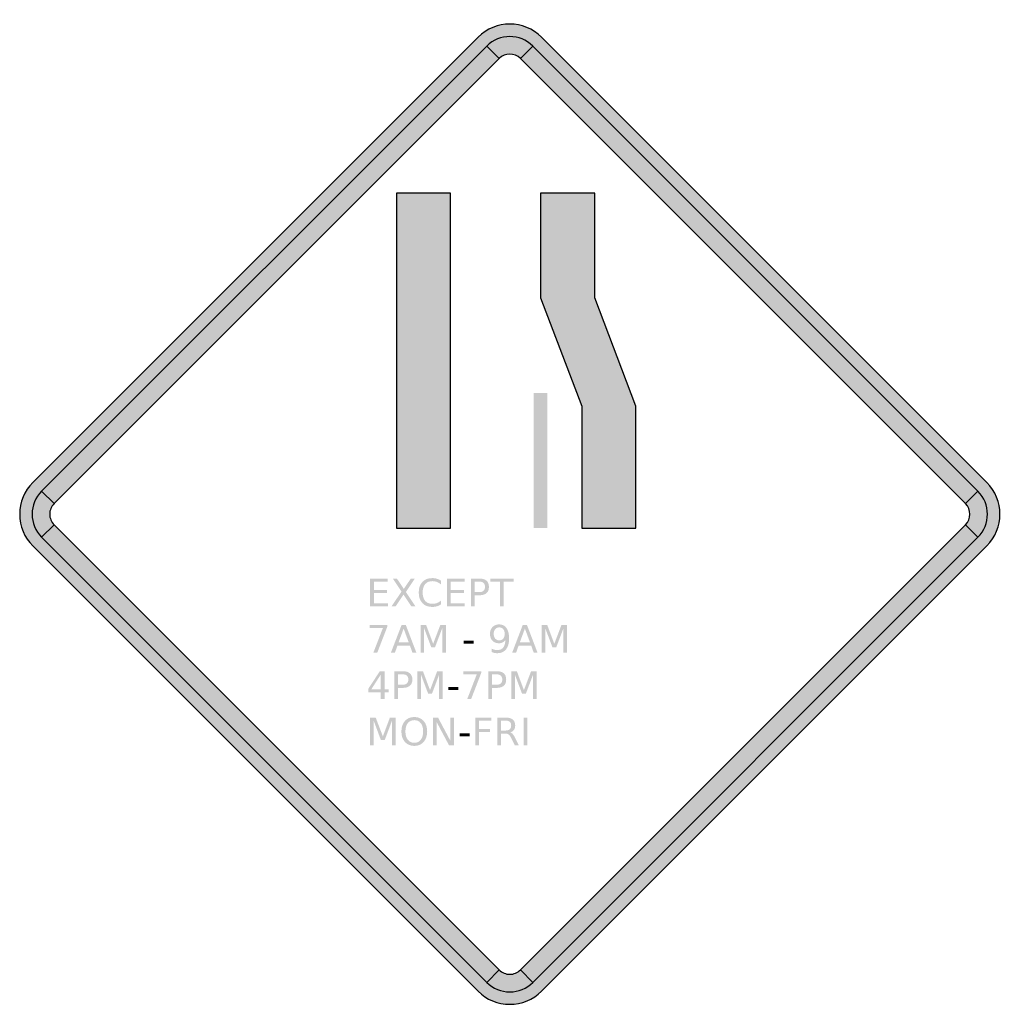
# Model space of a CAD drawing. Header units: inches. Extents: x -0.5 to 0.5, y -0.5 to 0.5.
import ezdxf

# ---------------------------------------------------------------- set-up
doc = ezdxf.new("R2010")
doc.units = ezdxf.units.IN
doc.header["$MEASUREMENT"] = 0

msp = doc.modelspace()

# ---------------------------------------------------------------- hatches: boundary and pattern name
h = msp.add_hatch(color=7)
h.paths.add_polyline_path([(0.4865, 0.0325), (0.4907, 0.0277), (0.494, 0.0227), (0.4967, 0.0173), (0.4985, 0.0117), (0.4997, 0.0058), (0.5, 0), (0.4997, -0.0058), (0.4985, -0.0117), (0.4967, -0.0173), (0.494, -0.0227), (0.4907, -0.0277), (0.4865, -0.0325), (0.0325, -0.4865), (0.0278, -0.4905), (0.0228, -0.4938), (0.0175, -0.4965), (0.0118, -0.4985), (0.006, -0.4997), (0, -0.5), (-0.006, -0.4997), (-0.0118, -0.4985), (-0.0175, -0.4965), (-0.0228, -0.4938), (-0.0278, -0.4905), (-0.0325, -0.4865), (-0.4865, -0.0325), (-0.4905, -0.0278), (-0.4938, -0.0228), (-0.4965, -0.0175), (-0.4985, -0.0118), (-0.4997, -0.006), (-0.5, 0), (-0.4997, 0.006), (-0.4985, 0.0118), (-0.4965, 0.0175), (-0.4938, 0.0228), (-0.4905, 0.0278), (-0.4865, 0.0325), (-0.0325, 0.4865), (-0.0277, 0.4907), (-0.0227, 0.494), (-0.0173, 0.4967), (-0.0117, 0.4985), (-0.0058, 0.4997), (0, 0.5), (0.0058, 0.4997), (0.0117, 0.4985), (0.0173, 0.4967), (0.0227, 0.494), (0.0277, 0.4907), (0.0325, 0.4865), (0.4865, 0.0325)])
h.paths.add_polyline_path([(0.465, 0.0108), (0.4675, 0.0075), (0.469, 0.0038), (0.4695, 0), (0.469, -0.0038), (0.4675, -0.0075), (0.465, -0.0108), (0.0108, -0.465), (0.0093, -0.4663), (0.0077, -0.4673), (0.0058, -0.4683), (0.004, -0.4688), (0.002, -0.4693), (0, -0.4695), (-0.002, -0.4693), (-0.004, -0.4688), (-0.0058, -0.4683), (-0.0077, -0.4673), (-0.0093, -0.4663), (-0.0108, -0.465), (-0.465, -0.0108), (-0.4663, -0.0093), (-0.4673, -0.0077), (-0.4683, -0.0058), (-0.4688, -0.004), (-0.4693, -0.002), (-0.4695, 0), (-0.4693, 0.002), (-0.4688, 0.004), (-0.4683, 0.0058), (-0.4673, 0.0077), (-0.4663, 0.0093), (-0.465, 0.0108), (-0.0108, 0.465), (-0.0075, 0.4675), (-0.0038, 0.469), (0, 0.4695), (0.0038, 0.469), (0.0075, 0.4675), (0.0108, 0.465), (0.465, 0.0108)], flags=0)
h = msp.add_hatch(color=7)
edge = h.paths.add_edge_path()
edge.add_line((0.0108, 0.4649), (0.0234, 0.4776))
edge.add_spline(control_points=[(0.0234, 0.4776), (0.0105, 0.4905), (-0.0105, 0.4905), (-0.0234, 0.4776)], knot_values=[0, 0, 0, 0, 1, 1, 1, 1], degree=3, periodic=0)
edge.add_line((-0.0234, 0.4776), (-0.0108, 0.4649))
edge.add_spline(control_points=[(-0.0108, 0.4649), (-0.0048, 0.4709), (0.0048, 0.4709), (0.0108, 0.4649)], knot_values=[0, 0, 0, 0, 1, 1, 1, 1], degree=3, periodic=0)
for points in [[(-0.0234, 0.4776), (-0.4776, 0.0234), (-0.4649, 0.0108), (-0.0108, 0.4649), (-0.0234, 0.4776)], [(0.4776, 0.0234), (0.0234, 0.4776), (0.0108, 0.4649), (0.4649, 0.0108), (0.4776, 0.0234)], [(-0.1157, -0.0142), (-0.0605, -0.0142), (-0.0605, 0.3274), (-0.1157, 0.3274), (-0.1157, -0.0142)], [(0.0314, 0.3274), (0.0314, 0.2206), (0.0734, 0.1101), (0.0734, -0.0142), (0.1287, -0.0142), (0.1287, 0.1101), (0.0867, 0.2206), (0.0867, 0.3274), (0.0314, 0.3274)], [(0.0245, 0.1236), (0.0245, -0.0142), (0.0383, -0.0142), (0.0383, 0.1236), (0.0245, 0.1236)], [(-0.4776, -0.0234), (-0.0234, -0.4776), (-0.0108, -0.4649), (-0.4649, -0.0108), (-0.4776, -0.0234)], [(0.0234, -0.4776), (0.4776, -0.0234), (0.4649, -0.0108), (0.0108, -0.4649), (0.0234, -0.4776)], [(-0.1425, -0.0657), (-0.1246, -0.0657), (-0.1246, -0.0689), (-0.1387, -0.0689), (-0.1387, -0.0773), (-0.1252, -0.0773), (-0.1252, -0.0805), (-0.1387, -0.0805), (-0.1387, -0.0908), (-0.1242, -0.0908), (-0.1242, -0.094), (-0.1425, -0.094), (-0.1425, -0.0657)], [(-0.1193, -0.0657), (-0.1152, -0.0657), (-0.1081, -0.0762), (-0.101, -0.0657), (-0.0969, -0.0657), (-0.106, -0.0793), (-0.0963, -0.094), (-0.1004, -0.094), (-0.1084, -0.082), (-0.1164, -0.094), (-0.1206, -0.094), (-0.1105, -0.0789), (-0.1193, -0.0657)], [(-0.0641, -0.0657), (-0.0462, -0.0657), (-0.0462, -0.0689), (-0.0603, -0.0689), (-0.0603, -0.0773), (-0.0468, -0.0773), (-0.0468, -0.0805), (-0.0603, -0.0805), (-0.0603, -0.0908), (-0.0459, -0.0908), (-0.0459, -0.094), (-0.0641, -0.094), (-0.0641, -0.0657)], [(-0.02, -0.0657), (0.0039, -0.0657), (0.0039, -0.0689), (-0.0061, -0.0689), (-0.0061, -0.094), (-0.01, -0.094), (-0.01, -0.0689), (-0.02, -0.0689), (-0.02, -0.0657)], [(-0.1431, -0.113), (-0.1249, -0.113), (-0.1249, -0.1146), (-0.1352, -0.1413), (-0.1392, -0.1413), (-0.1295, -0.1162), (-0.1431, -0.1162), (-0.1431, -0.113)], [(-0.0911, -0.113), (-0.0854, -0.113), (-0.0782, -0.1322), (-0.0709, -0.113), (-0.0652, -0.113), (-0.0652, -0.1413), (-0.069, -0.1413), (-0.069, -0.1164), (-0.0763, -0.1358), (-0.0801, -0.1358), (-0.0874, -0.1164), (-0.0874, -0.1413), (-0.0911, -0.1413), (-0.0911, -0.113)], [(0.0325, -0.113), (0.0382, -0.113), (0.0454, -0.1322), (0.0527, -0.113), (0.0584, -0.113), (0.0584, -0.1413), (0.0547, -0.1413), (0.0547, -0.1164), (0.0474, -0.1358), (0.0435, -0.1358), (0.0362, -0.1164), (0.0362, -0.1413), (0.0325, -0.1413), (0.0325, -0.113)], [(-0.0472, -0.1291), (-0.0369, -0.1291), (-0.0369, -0.1322), (-0.0472, -0.1322), (-0.0472, -0.1291)], [(-0.0943, -0.1602), (-0.0886, -0.1602), (-0.0814, -0.1795), (-0.0741, -0.1602), (-0.0684, -0.1602), (-0.0684, -0.1885), (-0.0721, -0.1885), (-0.0721, -0.1637), (-0.0794, -0.1831), (-0.0833, -0.1831), (-0.0906, -0.1637), (-0.0906, -0.1885), (-0.0943, -0.1885), (-0.0943, -0.1602)], [(-0.0473, -0.1602), (-0.0291, -0.1602), (-0.0291, -0.1618), (-0.0394, -0.1885), (-0.0434, -0.1885), (-0.0337, -0.1634), (-0.0473, -0.1634), (-0.0473, -0.1602)], [(0.0015, -0.1602), (0.0072, -0.1602), (0.0144, -0.1795), (0.0217, -0.1602), (0.0274, -0.1602), (0.0274, -0.1885), (0.0237, -0.1885), (0.0237, -0.1637), (0.0164, -0.1831), (0.0125, -0.1831), (0.0052, -0.1637), (0.0052, -0.1885), (0.0015, -0.1885), (0.0015, -0.1602)], [(-0.0627, -0.1763), (-0.0524, -0.1763), (-0.0524, -0.1795), (-0.0627, -0.1795), (-0.0627, -0.1763)], [(-0.1425, -0.2075), (-0.1368, -0.2075), (-0.1295, -0.2267), (-0.1223, -0.2075), (-0.1166, -0.2075), (-0.1166, -0.2358), (-0.1203, -0.2358), (-0.1203, -0.2109), (-0.1276, -0.2304), (-0.1315, -0.2304), (-0.1388, -0.2109), (-0.1388, -0.2358), (-0.1425, -0.2358), (-0.1425, -0.2075)], [(-0.0783, -0.2075), (-0.0732, -0.2075), (-0.0606, -0.2312), (-0.0606, -0.2075), (-0.0569, -0.2075), (-0.0569, -0.2358), (-0.062, -0.2358), (-0.0746, -0.2121), (-0.0746, -0.2358), (-0.0783, -0.2358), (-0.0783, -0.2075)], [(-0.0352, -0.2075), (-0.0189, -0.2075), (-0.0189, -0.2107), (-0.0314, -0.2107), (-0.0314, -0.219), (-0.0201, -0.219), (-0.0201, -0.2223), (-0.0314, -0.2223), (-0.0314, -0.2358), (-0.0352, -0.2358), (-0.0352, -0.2075)], [(0.0142, -0.2075), (0.018, -0.2075), (0.018, -0.2358), (0.0142, -0.2358), (0.0142, -0.2075)], [(-0.0512, -0.2236), (-0.0409, -0.2236), (-0.0409, -0.2267), (-0.0512, -0.2267), (-0.0512, -0.2236)]]:
    msp.add_hatch(color=7).paths.add_polyline_path(points)
h = msp.add_hatch(color=7)
edge = h.paths.add_edge_path()
edge.add_line((-0.4649, 0.0108), (-0.4776, 0.0234))
edge.add_spline(control_points=[(-0.4776, 0.0234), (-0.4838, 0.0172), (-0.4873, 0.0088), (-0.4873, 0), (-0.4873, -0.0088), (-0.4838, -0.0172), (-0.4776, -0.0234)], knot_values=[0, 0, 0, 0, 1, 1, 1, 2, 2, 2, 2], degree=3, periodic=0)
edge.add_line((-0.4776, -0.0234), (-0.4649, -0.0108))
edge.add_spline(control_points=[(-0.4649, -0.0108), (-0.4678, -0.0079), (-0.4694, -0.0041), (-0.4694, 0), (-0.4694, 0.0041), (-0.4678, 0.0079), (-0.4649, 0.0108)], knot_values=[0, 0, 0, 0, 1, 1, 1, 2, 2, 2, 2], degree=3, periodic=0)
h = msp.add_hatch(color=7)
edge = h.paths.add_edge_path()
edge.add_line((0.4649, -0.0108), (0.4776, -0.0234))
edge.add_spline(control_points=[(0.4776, -0.0234), (0.4905, -0.0105), (0.4905, 0.0105), (0.4776, 0.0234)], knot_values=[0, 0, 0, 0, 1, 1, 1, 1], degree=3, periodic=0)
edge.add_line((0.4776, 0.0234), (0.4649, 0.0108))
edge.add_spline(control_points=[(0.4649, 0.0108), (0.4709, 0.0048), (0.4709, -0.0048), (0.4649, -0.0108)], knot_values=[0, 0, 0, 0, 1, 1, 1, 1], degree=3, periodic=0)
h = msp.add_hatch(color=7)
edge = h.paths.add_edge_path()
edge.add_line((-0.0701, -0.0679), (-0.0701, -0.0719))
edge.add_spline(control_points=[(-0.0701, -0.0719), (-0.0713, -0.0707), (-0.0727, -0.0698), (-0.0742, -0.0692), (-0.0756, -0.0686), (-0.0772, -0.0683), (-0.0788, -0.0683), (-0.0821, -0.0683), (-0.0846, -0.0693), (-0.0863, -0.0713), (-0.088, -0.0733), (-0.0889, -0.0762), (-0.0889, -0.0799), (-0.0889, -0.0836), (-0.088, -0.0865), (-0.0863, -0.0885), (-0.0846, -0.0905), (-0.0821, -0.0914), (-0.0788, -0.0914), (-0.0772, -0.0914), (-0.0756, -0.0911), (-0.0742, -0.0906), (-0.0727, -0.09), (-0.0713, -0.0891), (-0.0701, -0.0879)], knot_values=[0, 0, 0, 0, 1, 1, 1, 2, 2, 2, 3, 3, 3, 4, 4, 4, 5, 5, 5, 6, 6, 6, 7, 7, 7, 8, 8, 8, 8], degree=3, periodic=0)
edge.add_line((-0.0701, -0.0879), (-0.0701, -0.0919))
edge.add_spline(control_points=[(-0.0701, -0.0919), (-0.0714, -0.0928), (-0.0728, -0.0935), (-0.0743, -0.0939), (-0.0758, -0.0944), (-0.0774, -0.0946), (-0.0791, -0.0946), (-0.0834, -0.0946), (-0.0867, -0.0933), (-0.0892, -0.0907), (-0.0917, -0.088), (-0.0929, -0.0844), (-0.0929, -0.0799), (-0.0929, -0.0753), (-0.0917, -0.0718), (-0.0892, -0.0691), (-0.0867, -0.0665), (-0.0834, -0.0652), (-0.0791, -0.0652), (-0.0774, -0.0652), (-0.0758, -0.0654), (-0.0743, -0.0659), (-0.0728, -0.0663), (-0.0714, -0.067), (-0.0701, -0.0679)], knot_values=[0, 0, 0, 0, 1, 1, 1, 2, 2, 2, 3, 3, 3, 4, 4, 4, 5, 5, 5, 6, 6, 6, 7, 7, 7, 8, 8, 8, 8], degree=3, periodic=0)
h = msp.add_hatch(color=7)
edge = h.paths.add_edge_path()
edge.add_line((-0.0396, -0.0657), (-0.0309, -0.0657))
edge.add_spline(control_points=[(-0.0309, -0.0657), (-0.0277, -0.0657), (-0.0253, -0.0664), (-0.0237, -0.0679), (-0.0221, -0.0693), (-0.0213, -0.0714), (-0.0213, -0.0742), (-0.0213, -0.077), (-0.0221, -0.0791), (-0.0237, -0.0805), (-0.0253, -0.0819), (-0.0277, -0.0827), (-0.0309, -0.0827)], knot_values=[0, 0, 0, 0, 1, 1, 1, 2, 2, 2, 3, 3, 3, 4, 4, 4, 4], degree=3, periodic=0)
edge.add_line((-0.0309, -0.0827), (-0.0357, -0.0827))
edge.add_line((-0.0357, -0.0827), (-0.0357, -0.094))
edge.add_line((-0.0357, -0.094), (-0.0396, -0.094))
edge.add_line((-0.0396, -0.094), (-0.0396, -0.0657))
edge = h.paths.add_edge_path(flags=0)
edge.add_line((-0.0357, -0.0688), (-0.0357, -0.0795))
edge.add_line((-0.0357, -0.0795), (-0.0309, -0.0795))
edge.add_spline(control_points=[(-0.0309, -0.0795), (-0.0291, -0.0795), (-0.0277, -0.079), (-0.0268, -0.0781), (-0.0258, -0.0772), (-0.0253, -0.0759), (-0.0253, -0.0742), (-0.0253, -0.0725), (-0.0258, -0.0712), (-0.0268, -0.0702), (-0.0277, -0.0693), (-0.0291, -0.0688), (-0.0309, -0.0688)], knot_values=[0, 0, 0, 0, 1, 1, 1, 2, 2, 2, 3, 3, 3, 4, 4, 4, 4], degree=3, periodic=0)
edge.add_line((-0.0309, -0.0688), (-0.0357, -0.0688))
h = msp.add_hatch(color=7)
h.paths.add_polyline_path([(-0.1104, -0.113), (-0.1061, -0.113), (-0.0953, -0.1413), (-0.0993, -0.1413), (-0.1019, -0.134), (-0.1146, -0.134), (-0.1172, -0.1413), (-0.1213, -0.1413), (-0.1104, -0.113)])
h.paths.add_polyline_path([(-0.1083, -0.1167), (-0.1135, -0.1308), (-0.1031, -0.1308), (-0.1083, -0.1167)], flags=0)
h = msp.add_hatch(color=7)
edge = h.paths.add_edge_path()
edge.add_line((-0.0184, -0.1407), (-0.0184, -0.1372))
edge.add_spline(control_points=[(-0.0184, -0.1372), (-0.0174, -0.1377), (-0.0165, -0.138), (-0.0155, -0.1383), (-0.0145, -0.1385), (-0.0135, -0.1386), (-0.0126, -0.1386), (-0.01, -0.1386), (-0.0081, -0.1378), (-0.0068, -0.1361), (-0.0054, -0.1344), (-0.0047, -0.1318), (-0.0045, -0.1283)], knot_values=[0, 0, 0, 0, 1, 1, 1, 2, 2, 2, 3, 3, 3, 4, 4, 4, 4], degree=3, periodic=0)
edge.add_spline(control_points=[(-0.0045, -0.1283), (-0.0052, -0.1294), (-0.0061, -0.1302), (-0.0073, -0.1308), (-0.0084, -0.1314), (-0.0096, -0.1317), (-0.011, -0.1317), (-0.0138, -0.1317), (-0.0161, -0.1308), (-0.0177, -0.1291), (-0.0194, -0.1274), (-0.0202, -0.1251), (-0.0202, -0.1221), (-0.0202, -0.1192), (-0.0194, -0.1168), (-0.0176, -0.1151), (-0.0159, -0.1133), (-0.0136, -0.1124), (-0.0108, -0.1124), (-0.0075, -0.1124), (-0.005, -0.1137), (-0.0033, -0.1162), (-0.0015, -0.1187), (-0.0007, -0.1224), (-0.0007, -0.1272), (-0.0007, -0.1316), (-0.0017, -0.1352), (-0.0038, -0.1379), (-0.006, -0.1405), (-0.0088, -0.1418), (-0.0124, -0.1418), (-0.0134, -0.1418), (-0.0143, -0.1418), (-0.0153, -0.1416), (-0.0163, -0.1414), (-0.0173, -0.1411), (-0.0184, -0.1407)], knot_values=[0, 0, 0, 0, 1, 1, 1, 2, 2, 2, 3, 3, 3, 4, 4, 4, 5, 5, 5, 6, 6, 6, 7, 7, 7, 8, 8, 8, 9, 9, 9, 10, 10, 10, 11, 11, 11, 12, 12, 12, 12], degree=3, periodic=0)
edge = h.paths.add_edge_path(flags=0)
edge.add_spline(control_points=[(-0.0108, -0.1287), (-0.009, -0.1287), (-0.0077, -0.1281), (-0.0067, -0.1269), (-0.0057, -0.1257), (-0.0052, -0.1241), (-0.0052, -0.1221), (-0.0052, -0.12), (-0.0057, -0.1184), (-0.0067, -0.1173), (-0.0077, -0.1161), (-0.009, -0.1155), (-0.0108, -0.1155), (-0.0125, -0.1155), (-0.0138, -0.1161), (-0.0149, -0.1173), (-0.0159, -0.1184), (-0.0164, -0.12), (-0.0164, -0.1221), (-0.0164, -0.1241), (-0.0159, -0.1257), (-0.0149, -0.1269), (-0.0138, -0.1281), (-0.0125, -0.1287), (-0.0108, -0.1287)], knot_values=[0, 0, 0, 0, 1, 1, 1, 2, 2, 2, 3, 3, 3, 4, 4, 4, 5, 5, 5, 6, 6, 6, 7, 7, 7, 8, 8, 8, 8], degree=3, periodic=0)
h = msp.add_hatch(color=7)
h.paths.add_polyline_path([(0.0132, -0.113), (0.0175, -0.113), (0.0283, -0.1413), (0.0244, -0.1413), (0.0218, -0.134), (0.009, -0.134), (0.0064, -0.1413), (0.0024, -0.1413), (0.0132, -0.113)])
h.paths.add_polyline_path([(0.0154, -0.1167), (0.0102, -0.1308), (0.0206, -0.1308), (0.0154, -0.1167)], flags=0)
h = msp.add_hatch(color=7)
h.paths.add_polyline_path([(-0.1326, -0.1602), (-0.1278, -0.1602), (-0.1278, -0.1787), (-0.1237, -0.1787), (-0.1237, -0.1819), (-0.1278, -0.1819), (-0.1278, -0.1885), (-0.1316, -0.1885), (-0.1316, -0.1819), (-0.1444, -0.1819), (-0.1444, -0.1782), (-0.1326, -0.1602)])
h.paths.add_polyline_path([(-0.1316, -0.1635), (-0.1413, -0.1787), (-0.1316, -0.1787), (-0.1316, -0.1635)], flags=0)
h = msp.add_hatch(color=7)
edge = h.paths.add_edge_path()
edge.add_line((-0.1177, -0.1602), (-0.1091, -0.1602))
edge.add_spline(control_points=[(-0.1091, -0.1602), (-0.1059, -0.1602), (-0.1035, -0.1609), (-0.1019, -0.1624), (-0.1003, -0.1638), (-0.0994, -0.1659), (-0.0994, -0.1687), (-0.0994, -0.1715), (-0.1003, -0.1736), (-0.1019, -0.175), (-0.1035, -0.1764), (-0.1059, -0.1772), (-0.1091, -0.1772)], knot_values=[0, 0, 0, 0, 1, 1, 1, 2, 2, 2, 3, 3, 3, 4, 4, 4, 4], degree=3, periodic=0)
edge.add_line((-0.1091, -0.1772), (-0.1139, -0.1772))
edge.add_line((-0.1139, -0.1772), (-0.1139, -0.1885))
edge.add_line((-0.1139, -0.1885), (-0.1177, -0.1885))
edge.add_line((-0.1177, -0.1885), (-0.1177, -0.1602))
edge = h.paths.add_edge_path(flags=0)
edge.add_line((-0.1139, -0.1634), (-0.1139, -0.174))
edge.add_line((-0.1139, -0.174), (-0.1091, -0.174))
edge.add_spline(control_points=[(-0.1091, -0.174), (-0.1073, -0.174), (-0.1059, -0.1735), (-0.105, -0.1726), (-0.104, -0.1717), (-0.1035, -0.1704), (-0.1035, -0.1687), (-0.1035, -0.167), (-0.104, -0.1657), (-0.105, -0.1647), (-0.1059, -0.1638), (-0.1073, -0.1634), (-0.1091, -0.1634)], knot_values=[0, 0, 0, 0, 1, 1, 1, 2, 2, 2, 3, 3, 3, 4, 4, 4, 4], degree=3, periodic=0)
edge.add_line((-0.1091, -0.1634), (-0.1139, -0.1634))
h = msp.add_hatch(color=7)
edge = h.paths.add_edge_path()
edge.add_line((-0.022, -0.1602), (-0.0133, -0.1602))
edge.add_spline(control_points=[(-0.0133, -0.1602), (-0.0101, -0.1602), (-0.0077, -0.1609), (-0.0061, -0.1624), (-0.0045, -0.1638), (-0.0037, -0.1659), (-0.0037, -0.1687), (-0.0037, -0.1715), (-0.0045, -0.1736), (-0.0061, -0.175), (-0.0077, -0.1764), (-0.0101, -0.1772), (-0.0133, -0.1772)], knot_values=[0, 0, 0, 0, 1, 1, 1, 2, 2, 2, 3, 3, 3, 4, 4, 4, 4], degree=3, periodic=0)
edge.add_line((-0.0133, -0.1772), (-0.0181, -0.1772))
edge.add_line((-0.0181, -0.1772), (-0.0181, -0.1885))
edge.add_line((-0.0181, -0.1885), (-0.022, -0.1885))
edge.add_line((-0.022, -0.1885), (-0.022, -0.1602))
edge = h.paths.add_edge_path(flags=0)
edge.add_line((-0.0181, -0.1634), (-0.0181, -0.174))
edge.add_line((-0.0181, -0.174), (-0.0133, -0.174))
edge.add_spline(control_points=[(-0.0133, -0.174), (-0.0115, -0.174), (-0.0102, -0.1735), (-0.0092, -0.1726), (-0.0082, -0.1717), (-0.0077, -0.1704), (-0.0077, -0.1687), (-0.0077, -0.167), (-0.0082, -0.1657), (-0.0092, -0.1647), (-0.0102, -0.1638), (-0.0115, -0.1634), (-0.0133, -0.1634)], knot_values=[0, 0, 0, 0, 1, 1, 1, 2, 2, 2, 3, 3, 3, 4, 4, 4, 4], degree=3, periodic=0)
edge.add_line((-0.0133, -0.1634), (-0.0181, -0.1634))
h = msp.add_hatch(color=7)
edge = h.paths.add_edge_path()
edge.add_spline(control_points=[(-0.0974, -0.2069), (-0.0935, -0.2069), (-0.0903, -0.2083), (-0.0879, -0.2109), (-0.0855, -0.2136), (-0.0843, -0.2172), (-0.0843, -0.2217), (-0.0843, -0.2261), (-0.0855, -0.2297), (-0.0879, -0.2324), (-0.0903, -0.235), (-0.0935, -0.2364), (-0.0974, -0.2364), (-0.1014, -0.2364), (-0.1046, -0.235), (-0.107, -0.2324), (-0.1094, -0.2297), (-0.1106, -0.2261), (-0.1106, -0.2217), (-0.1106, -0.2172), (-0.1094, -0.2136), (-0.107, -0.2109), (-0.1046, -0.2083), (-0.1014, -0.2069), (-0.0974, -0.2069)], knot_values=[0, 0, 0, 0, 1, 1, 1, 2, 2, 2, 3, 3, 3, 4, 4, 4, 5, 5, 5, 6, 6, 6, 7, 7, 7, 8, 8, 8, 8], degree=3, periodic=0)
edge = h.paths.add_edge_path(flags=0)
edge.add_spline(control_points=[(-0.0974, -0.2101), (-0.1002, -0.2101), (-0.1024, -0.2111), (-0.1041, -0.2132), (-0.1057, -0.2152), (-0.1065, -0.2181), (-0.1065, -0.2217), (-0.1065, -0.2252), (-0.1057, -0.228), (-0.1041, -0.2301), (-0.1024, -0.2322), (-0.1002, -0.2332), (-0.0974, -0.2332), (-0.0946, -0.2332), (-0.0924, -0.2322), (-0.0908, -0.2301), (-0.0892, -0.228), (-0.0884, -0.2252), (-0.0884, -0.2217), (-0.0884, -0.2181), (-0.0892, -0.2152), (-0.0908, -0.2132), (-0.0924, -0.2111), (-0.0946, -0.2101), (-0.0974, -0.2101)], knot_values=[0, 0, 0, 0, 1, 1, 1, 2, 2, 2, 3, 3, 3, 4, 4, 4, 5, 5, 5, 6, 6, 6, 7, 7, 7, 8, 8, 8, 8], degree=3, periodic=0)
h = msp.add_hatch(color=7)
edge = h.paths.add_edge_path()
edge.add_spline(control_points=[(0.0006, -0.2225), (0.0014, -0.2228), (0.0022, -0.2234), (0.003, -0.2243), (0.0038, -0.2252), (0.0046, -0.2265), (0.0053, -0.2281)], knot_values=[0, 0, 0, 0, 1, 1, 1, 2, 2, 2, 2], degree=3, periodic=0)
edge.add_line((0.0053, -0.2281), (0.0092, -0.2358))
edge.add_line((0.0092, -0.2358), (0.0051, -0.2358))
edge.add_line((0.0051, -0.2358), (0.0015, -0.2285))
edge.add_spline(control_points=[(0.0015, -0.2285), (0.0005, -0.2266), (-0.0004, -0.2254), (-0.0012, -0.2248), (-0.0021, -0.2241), (-0.0033, -0.2238), (-0.0048, -0.2238)], knot_values=[0, 0, 0, 0, 1, 1, 1, 2, 2, 2, 2], degree=3, periodic=0)
edge.add_line((-0.0048, -0.2238), (-0.009, -0.2238))
edge.add_line((-0.009, -0.2238), (-0.009, -0.2358))
edge.add_line((-0.009, -0.2358), (-0.0128, -0.2358))
edge.add_line((-0.0128, -0.2358), (-0.0128, -0.2075))
edge.add_line((-0.0128, -0.2075), (-0.0042, -0.2075))
edge.add_spline(control_points=[(-0.0042, -0.2075), (-0.001, -0.2075), (0.0015, -0.2081), (0.0031, -0.2095), (0.0047, -0.2108), (0.0055, -0.2129), (0.0055, -0.2156), (0.0055, -0.2174), (0.005, -0.2189), (0.0042, -0.2201), (0.0034, -0.2212), (0.0022, -0.2221), (0.0006, -0.2225)], knot_values=[0, 0, 0, 0, 1, 1, 1, 2, 2, 2, 3, 3, 3, 4, 4, 4, 4], degree=3, periodic=0)
edge = h.paths.add_edge_path(flags=0)
edge.add_line((-0.009, -0.2106), (-0.009, -0.2207))
edge.add_line((-0.009, -0.2207), (-0.0042, -0.2207))
edge.add_spline(control_points=[(-0.0042, -0.2207), (-0.0023, -0.2207), (-0.0009, -0.2202), (0, -0.2194), (0.0009, -0.2185), (0.0014, -0.2173), (0.0014, -0.2156), (0.0014, -0.214), (0.0009, -0.2127), (0, -0.2119), (-0.0009, -0.211), (-0.0023, -0.2106), (-0.0042, -0.2106)], knot_values=[0, 0, 0, 0, 1, 1, 1, 2, 2, 2, 3, 3, 3, 4, 4, 4, 4], degree=3, periodic=0)
edge.add_line((-0.0042, -0.2106), (-0.009, -0.2106))
h = msp.add_hatch(color=7)
edge = h.paths.add_edge_path()
edge.add_line((-0.0108, -0.4649), (-0.0234, -0.4776))
edge.add_spline(control_points=[(-0.0234, -0.4776), (-0.0172, -0.4838), (-0.0088, -0.4873), (0, -0.4873), (0.0088, -0.4873), (0.0172, -0.4838), (0.0234, -0.4776)], knot_values=[0, 0, 0, 0, 1, 1, 1, 2, 2, 2, 2], degree=3, periodic=0)
edge.add_line((0.0234, -0.4776), (0.0108, -0.4649))
edge.add_spline(control_points=[(0.0108, -0.4649), (0.0079, -0.4678), (0.0041, -0.4694), (0, -0.4694), (-0.0041, -0.4694), (-0.0079, -0.4678), (-0.0108, -0.4649)], knot_values=[0, 0, 0, 0, 1, 1, 1, 2, 2, 2, 2], degree=3, periodic=0)

# ---------------------------------------------------------------- linework, layer by layer
at = {"color": 7}
for p, q in [((-0.0324, 0.4866), (-0.4866, 0.0324)), ((0.4866, 0.0324), (0.0324, 0.4866)), ((-0.0234, 0.4776), (-0.4776, 0.0234)), ((-0.0234, 0.4776), (-0.0108, 0.4649)), ((-0.0108, 0.4649), (-0.0234, 0.4776)), ((0.0108, 0.4649), (0.0234, 0.4776)), ((0.0234, 0.4776), (0.0108, 0.4649)), ((0.4776, 0.0234), (0.0234, 0.4776)), ((-0.4649, 0.0108), (-0.0108, 0.4649)), ((0.0108, 0.4649), (0.4649, 0.0108)), ((-0.4649, 0.0108), (-0.4776, 0.0234)), ((-0.4776, 0.0234), (-0.4649, 0.0108)), ((0.4776, 0.0234), (0.4649, 0.0108)), ((0.4649, 0.0108), (0.4776, 0.0234)), ((-0.4776, -0.0234), (-0.4649, -0.0108)), ((-0.4649, -0.0108), (-0.4776, -0.0234)), ((-0.0108, -0.4649), (-0.4649, -0.0108)), ((0.4649, -0.0108), (0.0108, -0.4649)), ((0.4649, -0.0108), (0.4776, -0.0234)), ((0.4776, -0.0234), (0.4649, -0.0108)), ((-0.4776, -0.0234), (-0.0234, -0.4776)), ((0.0234, -0.4776), (0.4776, -0.0234)), ((-0.4866, -0.0324), (-0.0324, -0.4866)), ((0.0324, -0.4866), (0.4866, -0.0324)), ((-0.0108, -0.4649), (-0.0234, -0.4776)), ((-0.0234, -0.4776), (-0.0108, -0.4649)), ((0.0234, -0.4776), (0.0108, -0.4649)), ((0.0108, -0.4649), (0.0234, -0.4776))]:
    msp.add_line(p, q, dxfattribs=at)
for points in [[(-0.1157, -0.0142), (-0.0605, -0.0142), (-0.0605, 0.3274), (-0.1157, 0.3274), (-0.1157, -0.0142)], [(0.0867, 0.3274), (0.0314, 0.3274), (0.0314, 0.2206), (0.0734, 0.1101), (0.0734, -0.0142), (0.1287, -0.0142), (0.1287, 0.1101), (0.0867, 0.2206), (0.0867, 0.3274)]]:
    msp.add_lwpolyline(points, close=True, dxfattribs=at)
for points in [[(0.0324, 0.4866), (0.0145, 0.5045), (-0.0145, 0.5045), (-0.0324, 0.4866)], [(0.0234, 0.4776), (0.0105, 0.4905), (-0.0105, 0.4905), (-0.0234, 0.4776)], [(0.0108, 0.4649), (0.0048, 0.4709), (-0.0048, 0.4709), (-0.0108, 0.4649)], [(0.4866, -0.0324), (0.5045, -0.0145), (0.5045, 0.0145), (0.4866, 0.0324)], [(0.4776, -0.0234), (0.4905, -0.0105), (0.4905, 0.0105), (0.4776, 0.0234)], [(0.4649, -0.0108), (0.4709, -0.0048), (0.4709, 0.0048), (0.4649, 0.0108)]]:
    msp.add_open_spline(points, degree=3, dxfattribs=at)
for points in [[(-0.4866, 0.0324), (-0.4952, 0.0238), (-0.5, 0.0122), (-0.5, 0), (-0.5, -0.0122), (-0.4952, -0.0238), (-0.4866, -0.0324)], [(-0.4776, 0.0234), (-0.4838, 0.0172), (-0.4873, 0.0088), (-0.4873, 0), (-0.4873, -0.0088), (-0.4838, -0.0172), (-0.4776, -0.0234)], [(-0.4649, 0.0108), (-0.4678, 0.0079), (-0.4694, 0.0041), (-0.4694, 0), (-0.4694, -0.0041), (-0.4678, -0.0079), (-0.4649, -0.0108)], [(-0.0108, -0.4649), (-0.0079, -0.4678), (-0.0041, -0.4694), (0, -0.4694), (0.0041, -0.4694), (0.0079, -0.4678), (0.0108, -0.4649)], [(-0.0234, -0.4776), (-0.0172, -0.4838), (-0.0088, -0.4873), (0, -0.4873), (0.0088, -0.4873), (0.0172, -0.4838), (0.0234, -0.4776)], [(-0.0324, -0.4866), (-0.0238, -0.4952), (-0.0122, -0.5), (0, -0.5), (0.0122, -0.5), (0.0238, -0.4952), (0.0324, -0.4866)]]:
    msp.add_open_spline(points, degree=3, knots=[0, 0, 0, 0, 1, 1, 1, 2, 2, 2, 2], dxfattribs=at)

doc.saveas('drawing.dxf')
